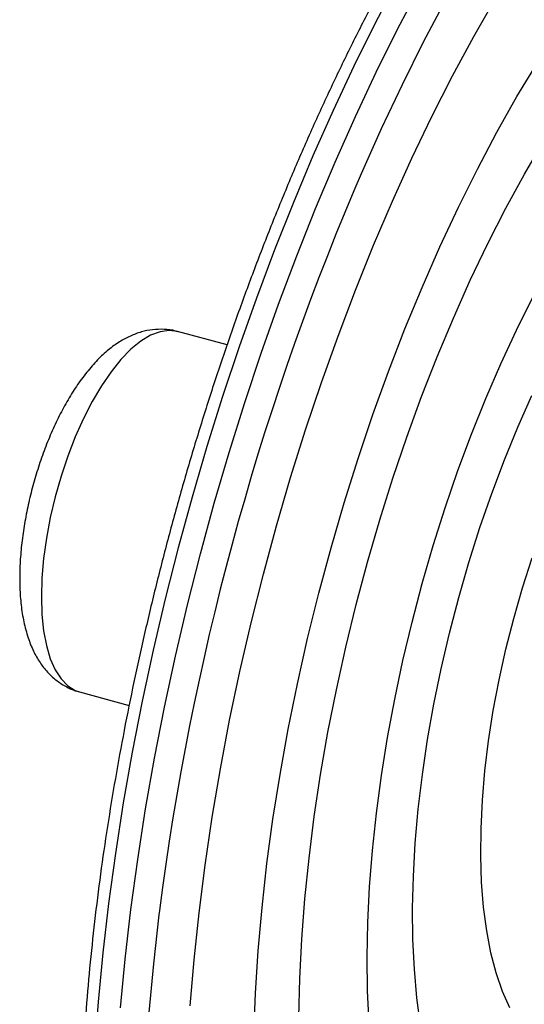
# Paper-space layout '_Trimétrica' of a CAD drawing. Header units: millimetres. Extents: x -135 to 15, y -214 to 63.
# Tile 2 of 7: x -135 to -73, y -119 to 2. Entities that reach past the tile are written whole.
import ezdxf

# ---------------------------------------------------------------- set-up
doc = ezdxf.new("R2010")
doc.units = ezdxf.units.MM

psp = doc.layouts.new('_Trimétrica')

# ---------------------------------------------------------------- linework, layer by layer
at = {"color": 7, "linetype": 'Continuous', "lineweight": 25}
for p, q in [((-109.5, -37.59), (-115.62, -35.93)), ((-127.68, -80.32), (-121.56, -81.98))]:
    psp.add_line(p, q, dxfattribs=at)
at = {"color": 8, "linetype": 'Continuous', "lineweight": 25, "flags": 128}
for points in [[(-88.53, 7.2), (-91.23, 2.05), (-93.87, -3.26), (-96.43, -8.72), (-98.92, -14.31), (-101.33, -20.03), (-103.65, -25.87), (-105.88, -31.81), (-108.02, -37.83), (-110.05, -43.94), (-111.98, -50.1), (-113.81, -56.32), (-115.52, -62.58), (-117.11, -68.86), (-118.59, -75.16), (-119.95, -81.46), (-121.18, -87.74), (-122.28, -93.99), (-123.25, -100.21), (-124.1, -106.37), (-124.8, -112.47), (-125.38, -118.49), (-125.82, -124.42)], [(-122.64, -119.24), (-122.06, -113.22), (-121.35, -107.12), (-120.51, -100.95), (-119.54, -94.74), (-118.44, -88.48), (-117.21, -82.2), (-115.85, -75.9), (-114.37, -69.61), (-112.78, -63.33), (-111.07, -57.07), (-109.24, -50.85), (-107.31, -44.68), (-105.28, -38.58), (-103.14, -32.55), (-100.91, -26.61), (-98.59, -20.78), (-96.18, -15.06), (-93.69, -9.46), (-91.13, -4), (-88.49, 1.31), (-85.79, 6.46)], [(-101.67, -53.92), (-99.82, -48.04), (-97.87, -42.22), (-95.82, -36.49), (-93.68, -30.84), (-91.45, -25.3), (-89.13, -19.88), (-86.73, -14.59), (-84.25, -9.44), (-81.71, -4.44), (-79.11, 0.39), (-76.45, 5.04)], [(-95.08, -57.05), (-93.35, -51.58), (-91.53, -46.17), (-89.6, -40.84), (-87.58, -35.61), (-85.47, -30.49), (-83.27, -25.49), (-81, -20.63), (-78.65, -15.92), (-76.24, -11.37), (-73.78, -7), (-71.26, -2.82), (-68.69, 1.17), (-66.09, 4.95)], [(-82.63, 4.78), (-85.32, -0.31), (-87.94, -5.56), (-90.49, -10.96), (-92.97, -16.5), (-93.87, -18.6)], [(-90.68, -59.14), (-89.06, -54.01), (-87.34, -48.94), (-85.52, -43.95), (-83.61, -39.06), (-81.61, -34.28), (-79.53, -29.62), (-77.37, -25.11), (-75.15, -20.75), (-72.86, -16.55), (-70.52, -12.54), (-68.13, -8.71), (-65.7, -5.08), (-63.23, -1.67), (-60.74, 1.52), (-58.24, 4.47)], [(-84.09, -62.28), (-82.62, -57.64), (-81.05, -53.06), (-79.38, -48.57), (-77.62, -44.18), (-75.78, -39.91), (-73.85, -35.77), (-71.86, -31.78)], [(-115.62, -35.93), (-116.64, -35.8), (-117.76, -35.95), (-118.92, -36.4), (-120.12, -37.12), (-121.34, -38.12), (-122.57, -39.38), (-123.78, -40.88), (-124.97, -42.61), (-126.11, -44.55), (-127.19, -46.65), (-128.21, -48.91), (-129.13, -51.29), (-129.96, -53.76), (-130.68, -56.28), (-131.28, -58.83), (-131.76, -61.37), (-132.11, -63.87), (-132.31, -66.29), (-132.38, -68.6)], [(-79.7, -64.37), (-78.34, -60.09), (-76.88, -55.87), (-75.32, -51.75), (-73.67, -47.73), (-71.94, -43.83)], [(-114.04, -118.99), (-113.57, -113.3), (-112.95, -107.52), (-112.21, -101.67), (-111.33, -95.76), (-110.32, -89.8), (-109.18, -83.82), (-107.92, -77.82), (-106.53, -71.81), (-105.02, -65.82), (-103.4, -59.85), (-101.67, -53.92)], [(-106.19, -122.54), (-105.99, -117.43), (-105.66, -112.2), (-105.19, -106.88), (-104.58, -101.47), (-103.84, -96), (-102.97, -90.48), (-101.96, -84.91), (-100.83, -79.33), (-99.57, -73.73), (-98.19, -68.15), (-96.69, -62.58), (-95.08, -57.05)], [(-100.64, -120.36), (-100.53, -115.62), (-100.29, -110.77), (-99.92, -105.82), (-99.4, -100.78), (-98.76, -95.67), (-97.98, -90.5), (-97.07, -85.29), (-96.03, -80.05), (-94.87, -74.8), (-93.59, -69.56), (-92.19, -64.33), (-90.68, -59.14)], [(-91.98, -121.11), (-92.18, -117.12), (-92.24, -112.99), (-92.16, -108.72), (-91.94, -104.33), (-91.59, -99.84), (-91.1, -95.27), (-90.48, -90.63), (-89.72, -85.93), (-88.84, -81.2), (-87.83, -76.45), (-86.7, -71.71), (-85.45, -66.98), (-84.09, -62.28)], [(-73.11, -67.51), (-71.92, -63.81)], [(-85.66, -121.35), (-86.11, -118), (-86.42, -114.48), (-86.6, -110.8), (-86.64, -106.97), (-86.54, -103), (-86.3, -98.93), (-85.93, -94.75), (-85.42, -90.5), (-84.78, -86.19), (-84.01, -81.83), (-83.11, -77.46), (-82.09, -73.07), (-80.95, -68.71), (-79.7, -64.37)], [(-74.64, -119.22), (-75.54, -117.2), (-76.32, -114.93), (-76.98, -112.44), (-77.5, -109.74), (-77.88, -106.84), (-78.13, -103.76), (-78.23, -100.52), (-78.2, -97.14), (-78.03, -93.64), (-77.72, -90.04), (-77.27, -86.36), (-76.69, -82.62), (-75.98, -78.84), (-75.14, -75.05), (-74.18, -71.26), (-73.11, -67.51)], [(-132.38, -68.6), (-132.31, -70.78), (-132.11, -72.8), (-131.76, -74.62), (-131.28, -76.23), (-130.68, -77.6), (-129.96, -78.72), (-129.13, -79.57), (-128.21, -80.14), (-127.68, -80.32)], [(-117.83, -107.25), (-117.89, -107.79), (-118.58, -113.83), (-119.13, -119.79)]]:
    psp.add_lwpolyline(points, dxfattribs=at)
at = {"color": 7, "linetype": 'Continuous', "lineweight": 25}
psp.add_arc((217.83, -150.38), 338.42, 157.0825, 172.6786, dxfattribs=at)
for points, knots in [([(-25.46, 63.17), (-25.88, 63.24), (-27.15, 63.44), (-29.34, 63.5), (-32.01, 63.36), (-34.73, 62.95), (-37.51, 62.28), (-40.32, 61.35), (-43.18, 60.16), (-46.06, 58.71), (-48.97, 57.01), (-51.9, 55.05), (-54.83, 52.84), (-57.78, 50.4), (-60.72, 47.71), (-63.65, 44.8), (-66.57, 41.66), (-69.47, 38.31), (-72.36, 34.75), (-75.21, 30.98), (-78.03, 27.02), (-80.82, 22.87), (-83.57, 18.54), (-86.27, 14.04), (-88.93, 9.38), (-91.53, 4.55), (-94.07, -0.41), (-96.54, -5.52), (-98.95, -10.75), (-101.29, -16.11), (-103.55, -21.57), (-105.73, -27.13), (-107.83, -32.77), (-109.84, -38.5), (-111.76, -44.29), (-113.58, -50.14), (-115.3, -56.03), (-116.92, -61.96), (-118.44, -67.91), (-119.85, -73.88), (-121.15, -79.84), (-122.34, -85.8), (-123.41, -91.74), (-124.37, -97.64), (-125.21, -103.5), (-125.92, -109.31), (-126.52, -115.06), (-126.99, -120.73), (-127.34, -126.32), (-127.57, -131.81), (-127.67, -137.2), (-127.64, -142.47), (-127.49, -147.62), (-127.21, -152.63), (-126.8, -157.5), (-126.27, -162.22), (-125.62, -166.78), (-124.84, -171.18), (-123.93, -175.4), (-122.9, -179.43), (-121.75, -183.27), (-120.48, -186.92), (-119.08, -190.36), (-117.57, -193.59), (-115.93, -196.59), (-114.19, -199.37), (-112.33, -201.91), (-110.36, -204.21), (-108.29, -206.26), (-106.12, -208.06), (-103.87, -209.58), (-101.9, -210.7), (-100.65, -211.2), (-100.21, -211.37)], [0, 0, 0, 0, 0.0067669, 0.0204969, 0.034287, 0.0481669, 0.0621525, 0.0762458, 0.0904366, 0.1047076, 0.1190386, 0.1334103, 0.1478062, 0.1622137, 0.1766229, 0.1910273, 0.2054236, 0.2198103, 0.2341867, 0.2485527, 0.2629087, 0.2772554, 0.2915934, 0.3059234, 0.3202463, 0.3345627, 0.3488735, 0.3631791, 0.3774804, 0.3917777, 0.4060717, 0.4203629, 0.4346517, 0.4489385, 0.4632238, 0.477508, 0.4917914, 0.5060745, 0.5203576, 0.5346409, 0.5489249, 0.5632099, 0.5774962, 0.5917844, 0.6060747, 0.6203678, 0.6346639, 0.6489637, 0.6632678, 0.6775766, 0.6918908, 0.7062112, 0.7205384, 0.7348733, 0.7492166, 0.7635692, 0.7779318, 0.7923052, 0.8066898, 0.8210858, 0.8354928, 0.8499095, 0.8643331, 0.878758, 0.8931748, 0.9075711, 0.921931, 0.9362346, 0.9504605, 0.9645889, 0.978607, 0.9925138, 1, 1, 1, 1]), ([(-115.6, -35.96), (-115.68, -35.93), (-116.21, -35.74), (-117.26, -35.64), (-118.68, -35.67), (-120.08, -35.96), (-121.45, -36.47), (-122.81, -37.2), (-124.15, -38.18), (-125.5, -39.43), (-126.81, -40.93), (-128.07, -42.65), (-129.24, -44.54), (-130.32, -46.56), (-131.29, -48.69), (-132.17, -50.91), (-132.94, -53.19), (-133.6, -55.51), (-134.15, -57.86), (-134.57, -60.21), (-134.87, -62.53), (-135.03, -64.58), (-135.04, -65.82), (-135.05, -66.33)], [0, 0, 0, 0, 0.007148, 0.048266, 0.088832, 0.129812, 0.172309, 0.217457, 0.266246, 0.318946, 0.374417, 0.43044, 0.485675, 0.539992, 0.593561, 0.646599, 0.699302, 0.751837, 0.804356, 0.856974, 0.909835, 0.963117, 1, 1, 1, 1]), ([(-135.05, -66.33), (-135.05, -66.71), (-135.03, -67.84), (-134.9, -69.65), (-134.57, -71.72), (-134.06, -73.61), (-133.4, -75.28), (-132.6, -76.69), (-131.67, -77.88), (-130.62, -78.87), (-129.41, -79.66), (-128.41, -80.15), (-127.79, -80.27), (-127.68, -80.3)], [0, 0, 0, 0, 0.059683, 0.175635, 0.293942, 0.415388, 0.523699, 0.623924, 0.716633, 0.803926, 0.887837, 0.978575, 1, 1, 1, 1]), ([(-91.29, -213.83), (-90.46, -213.92), (-88.76, -214.11), (-86.14, -214.07), (-83.44, -213.78), (-80.69, -213.24), (-77.89, -212.43), (-75.05, -211.36), (-72.18, -210.04), (-69.28, -208.45), (-66.36, -206.61), (-63.43, -204.52), (-60.49, -202.19), (-57.55, -199.61), (-54.61, -196.81), (-51.69, -193.77), (-48.77, -190.52), (-45.88, -187.06), (-43.01, -183.39), (-40.17, -179.52), (-37.37, -175.46), (-34.6, -171.21), (-31.87, -166.79), (-29.2, -162.2), (-26.57, -157.45), (-24, -152.55), (-21.5, -147.51), (-19.05, -142.33), (-16.68, -137.03), (-14.39, -131.62), (-12.17, -126.11), (-10.1, -120.71), (-8.82, -117.12), (-8.22, -115.42)], [0, 0, 0, 0, 0.030231, 0.061504, 0.092953, 0.124629, 0.156552, 0.18871, 0.221071, 0.253589, 0.28622, 0.318923, 0.351664, 0.38442, 0.41717, 0.449904, 0.482618, 0.515309, 0.547977, 0.580621, 0.613243, 0.645845, 0.678428, 0.710994, 0.743544, 0.776081, 0.808605, 0.841119, 0.873623, 0.906119, 0.938608, 0.971092, 1, 1, 1, 1])]:
    psp.add_open_spline(points, degree=3, knots=knots, dxfattribs=at)

doc.saveas('drawing.dxf')
